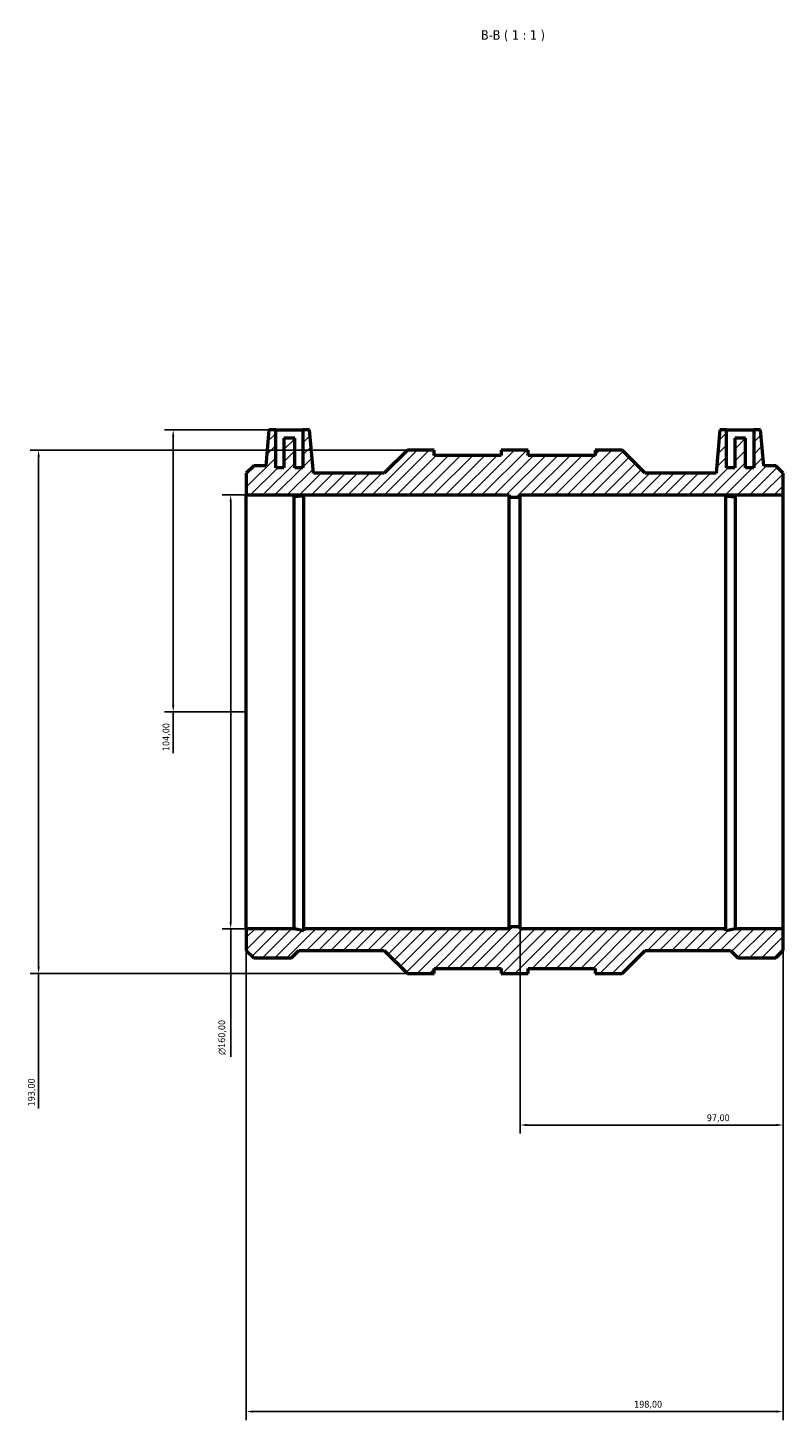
# Model space of a CAD drawing. Header units: millimetres. Extents: x -172 to 1095, y -224 to 1241.
# Tile 5 of 6: x 272 to 551, y 727 to 1241. Entities that reach past the tile are written whole.
import ezdxf

# ---------------------------------------------------------------- set-up
doc = ezdxf.new("R2010")
doc.units = ezdxf.units.MM
for name, color, linetype, lineweight in [('Dimension (ISO)', 7, 'Continuous', 25), ('Hatch (ISO)', 7, 'Continuous', 18), ('Symbol (ISO)', 7, 'Continuous', 25), ('Visible (ISO)', 7, 'Continuous', 50)]:
    doc.layers.add(name, color=color, linetype=linetype, lineweight=lineweight)
doc.styles.add('Label Text (ISO)', font='tahoma.ttf')
doc.styles.add('Note Text (ISO)', font='tahoma.ttf')
doc.dimstyles.new('Default (ISO)', dxfattribs={"dimtxt": 2.5, "dimasz": 2.5, "dimexe": 3.175, "dimexo": 0, "dimgap": 0.762, "dimtad": 1, "dimrnd": 1e-08, "dimzin": 0, "dimtxsty": 'Note Text (ISO)', "dimcen": 0.09, "dimdle": 10, "dimclrd": 256, "dimclre": 256, "dimclrt": 232, "dimazin": 0, "dimtfac": 1.40208, "dimtmove": 0, "dimatfit": 3, "dimfxl": 1, "dimtolj": 1, "dimtzin": 0, "dimlwd": -1, "dimlwe": -1, "dimarcsym": 0})

# ---------------------------------------------------------------- blocks, each defined once
blk = doc.blocks.new('*D7')
at = {"layer": 'Defpoints', "color": 0, "transparency": 16777216}
for p in [(363.87, 1092.56), (326.07, 988.56), (353.03, 988.56)]:
    blk.add_point(p, dxfattribs=at)
at = {"layer": 'Dimension (ISO)', "transparency": 16777216}
for p, q in [((363.87, 1092.56), (322.9, 1092.56)), ((326.07, 1090.06), (326.07, 991.06)), ((353.03, 988.56), (322.9, 988.56)), ((326.07, 988.56), (326.07, 973.34))]:
    blk.add_line(p, q, dxfattribs=at)
for points in [[(325.65, 1090.06), (326.49, 1090.06), (326.07, 1092.56)], [(325.65, 991.06), (326.49, 991.06), (326.07, 988.56)]]:
    blk.add_solid(points, dxfattribs=at)
at = {"layer": 'Dimension (ISO)', "color": 232, "true_color": 0xca0064, "transparency": 16777216, "insert": (322.14, 974.1), "char_height": 2.5, "attachment_point": 1, "rotation": 90, "style": 'Note Text (ISO)'}
blk.add_mtext('\\A1;104,00', dxfattribs=at)
blk = doc.blocks.new('*D8')
at = {"layer": 'Defpoints', "color": 0, "transparency": 16777216}
for p in [(412.43, 1085.06), (276.43, 892.06), (412.43, 892.06)]:
    blk.add_point(p, dxfattribs=at)
at = {"layer": 'Dimension (ISO)', "transparency": 16777216}
for p, q in [((412.43, 1085.06), (273.26, 1085.06)), ((276.43, 1082.56), (276.43, 894.56)), ((412.43, 892.06), (273.26, 892.06)), ((276.43, 892.06), (276.43, 842.34))]:
    blk.add_line(p, q, dxfattribs=at)
for points in [[(276.01, 1082.56), (276.85, 1082.56), (276.43, 1085.06)], [(276.01, 894.56), (276.85, 894.56), (276.43, 892.06)]]:
    blk.add_solid(points, dxfattribs=at)
at = {"layer": 'Dimension (ISO)', "color": 232, "true_color": 0xca0064, "transparency": 16777216, "insert": (272.5, 843.1), "char_height": 2.5, "attachment_point": 1, "rotation": 90, "style": 'Note Text (ISO)'}
blk.add_mtext('\\A1;193,00', dxfattribs=at)
blk = doc.blocks.new('*D9')
at = {"layer": 'Defpoints', "color": 0, "transparency": 16777216}
for p in [(353.03, 1068.56), (347.26, 908.56), (353.03, 908.56)]:
    blk.add_point(p, dxfattribs=at)
at = {"layer": 'Dimension (ISO)', "transparency": 16777216}
for p, q in [((353.03, 1068.56), (344.08, 1068.56)), ((347.26, 1066.06), (347.26, 911.06)), ((353.03, 908.56), (344.08, 908.56)), ((347.26, 908.56), (347.26, 861.3))]:
    blk.add_line(p, q, dxfattribs=at)
for points in [[(346.84, 1066.06), (347.67, 1066.06), (347.26, 1068.56)], [(346.84, 911.06), (347.67, 911.06), (347.26, 908.56)]]:
    blk.add_solid(points, dxfattribs=at)
at = {"layer": 'Dimension (ISO)', "color": 232, "true_color": 0xca0064, "transparency": 16777216, "insert": (342.73, 862.06), "char_height": 2.5, "attachment_point": 1, "rotation": 90, "style": 'Note Text (ISO)'}
blk.add_mtext('\\A1;\\fAIGDT|b0|i0;\\H2.5000;\\ln\\fTahoma|b0|i0;\\H2.5000;160,00', dxfattribs=at)
blk = doc.blocks.new('*D10')
at = {"layer": 'Defpoints', "color": 0, "transparency": 16777216}
for p in [(353.03, 908.56), (551.03, 908.56), (551.03, 730.56)]:
    blk.add_point(p, dxfattribs=at)
at = {"layer": 'Dimension (ISO)', "transparency": 16777216}
for p, q in [((353.03, 908.56), (353.03, 727.38)), ((551.03, 908.56), (551.03, 727.38)), ((355.53, 730.56), (548.53, 730.56))]:
    blk.add_line(p, q, dxfattribs=at)
for points in [[(355.53, 730.97), (355.53, 730.14), (353.03, 730.56)], [(548.53, 730.97), (548.53, 730.14), (551.03, 730.56)]]:
    blk.add_solid(points, dxfattribs=at)
at = {"layer": 'Dimension (ISO)', "color": 232, "true_color": 0xca0064, "transparency": 16777216, "insert": (496.08, 734.5), "char_height": 2.5, "attachment_point": 1, "style": 'Note Text (ISO)'}
blk.add_mtext('\\A1;198,00', dxfattribs=at)
blk = doc.blocks.new('*D11')
at = {"layer": 'Defpoints', "color": 0, "transparency": 16777216}
for p in [(454.03, 909.36), (551.03, 908.56), (551.03, 836.21)]:
    blk.add_point(p, dxfattribs=at)
at = {"layer": 'Dimension (ISO)', "transparency": 16777216}
for p, q in [((454.03, 909.36), (454.03, 833.03)), ((551.03, 908.56), (551.03, 833.03)), ((456.53, 836.21), (548.53, 836.21))]:
    blk.add_line(p, q, dxfattribs=at)
for points in [[(456.53, 836.62), (456.53, 835.79), (454.03, 836.21)], [(548.53, 836.62), (548.53, 835.79), (551.03, 836.21)]]:
    blk.add_solid(points, dxfattribs=at)
at = {"layer": 'Dimension (ISO)', "color": 232, "true_color": 0xca0064, "transparency": 16777216, "insert": (522.88, 840.14), "char_height": 2.5, "attachment_point": 1, "style": 'Note Text (ISO)'}
blk.add_mtext('\\A1;97,00', dxfattribs=at)

msp = doc.modelspace()

# ---------------------------------------------------------------- hatches: boundary and pattern name
at = {"layer": 'Hatch (ISO)'}
h = msp.add_hatch(dxfattribs=at)
h.set_pattern_fill('ANSI31', color=256, scale=25.4, style=0)
h.set_pattern_definition([(45, (0, 0), (-2.245064, 2.245064), [])])
h.paths.add_polyline_path([(353.031, 1068.558), (450.031, 1068.558), (450.031, 1067.758), (454.031, 1067.758), (454.031, 1068.558), (551.031, 1068.558), (551.031, 1076.547), (548.31, 1079.268), (543.854, 1079.268), (542.691, 1092.558), (540.191, 1092.558), (540.191, 1078.558), (537.191, 1078.558), (537.191, 1089.558), (533.191, 1089.558), (533.191, 1078.558), (530.191, 1078.558), (530.191, 1092.558), (527.691, 1092.558), (526.29, 1076.547), (500.143, 1076.547), (491.631, 1085.058), (481.731, 1085.058), (481.731, 1083.128), (456.981, 1083.128), (456.981, 1085.058), (447.081, 1085.058), (447.081, 1083.128), (422.331, 1083.128), (422.331, 1085.058), (412.431, 1085.058), (403.92, 1076.547), (377.772, 1076.547), (376.371, 1092.558), (373.871, 1092.558), (373.871, 1078.558), (370.871, 1078.558), (370.871, 1089.558), (366.871, 1089.558), (366.871, 1078.558), (363.871, 1078.558), (363.871, 1092.558), (361.371, 1092.558), (360.208, 1079.268), (355.753, 1079.268), (353.031, 1076.547)])
h.paths.add_polyline_path([(370.661, 908.558), (353.031, 908.558), (353.031, 900.569), (355.753, 897.848), (369.71, 897.848), (372.431, 900.569), (403.92, 900.569), (412.431, 892.058), (422.331, 892.058), (422.331, 893.988), (447.081, 893.988), (447.081, 892.058), (456.981, 892.058), (456.981, 893.988), (481.731, 893.988), (481.731, 892.058), (491.631, 892.058), (500.143, 900.569), (531.631, 900.569), (534.353, 897.848), (548.31, 897.848), (551.031, 900.569), (551.031, 908.558), (533.402, 908.558), (529.876, 907.809), (529.876, 908.558), (454.031, 908.558), (454.031, 909.358), (450.031, 909.358), (450.031, 908.558), (374.187, 908.558), (374.187, 907.809)])

# ---------------------------------------------------------------- linework, layer by layer
at = {"layer": 'Visible (ISO)'}
for p, q in [((361.371, 1092.558), (360.208, 1079.268)), ((363.871, 1092.558), (361.371, 1092.558)), ((363.871, 1078.558), (363.871, 1092.558)), ((363.871, 1092.558), (373.871, 1092.558)), ((370.871, 1089.558), (366.871, 1089.558)), ((366.871, 1089.558), (366.871, 1078.558)), ((370.871, 1078.558), (370.871, 1089.558)), ((376.371, 1092.558), (373.871, 1092.558)), ((373.871, 1092.558), (373.871, 1078.558)), ((377.772, 1076.547), (376.371, 1092.558)), ((527.691, 1092.558), (526.29, 1076.547)), ((530.191, 1092.558), (527.691, 1092.558)), ((530.191, 1078.558), (530.191, 1092.558)), ((530.191, 1092.558), (540.191, 1092.558)), ((537.191, 1089.558), (533.191, 1089.558)), ((533.191, 1089.558), (533.191, 1078.558)), ((537.191, 1078.558), (537.191, 1089.558)), ((542.691, 1092.558), (540.191, 1092.558)), ((540.191, 1092.558), (540.191, 1078.558)), ((543.854, 1079.268), (542.691, 1092.558)), ((412.431, 1085.058), (403.92, 1076.547)), ((422.331, 1085.058), (412.431, 1085.058)), ((422.331, 1083.128), (422.331, 1085.058)), ((456.981, 1085.058), (447.081, 1085.058)), ((447.081, 1085.058), (447.081, 1083.128)), ((456.981, 1083.128), (456.981, 1085.058)), ((491.631, 1085.058), (481.731, 1085.058)), ((481.731, 1085.058), (481.731, 1083.128)), ((500.143, 1076.547), (491.631, 1085.058)), ((355.753, 1079.268), (353.031, 1076.547)), ((360.208, 1079.268), (355.753, 1079.268)), ((366.871, 1078.558), (363.871, 1078.558)), ((373.871, 1078.558), (370.871, 1078.558)), ((447.081, 1083.128), (422.331, 1083.128)), ((481.731, 1083.128), (456.981, 1083.128)), ((533.191, 1078.558), (530.191, 1078.558)), ((540.191, 1078.558), (537.191, 1078.558)), ((548.31, 1079.268), (543.854, 1079.268)), ((551.031, 1076.547), (548.31, 1079.268)), ((353.031, 1076.547), (353.031, 1068.558)), ((403.92, 1076.547), (377.772, 1076.547)), ((526.29, 1076.547), (500.143, 1076.547)), ((551.031, 1068.558), (551.031, 1076.547)), ((353.031, 1068.558), (450.031, 1068.558)), ((353.031, 908.558), (353.031, 1068.558)), ((370.661, 908.558), (370.661, 1067.994)), ((374.187, 908.558), (374.187, 1068.153)), ((450.031, 1068.558), (450.031, 1067.758)), ((454.031, 1067.758), (454.031, 1068.558)), ((454.031, 1068.558), (551.031, 1068.558)), ((529.876, 908.558), (529.876, 1068.153)), ((533.402, 908.558), (533.402, 1067.994)), ((551.031, 908.558), (551.031, 1068.558)), ((450.031, 1067.758), (454.031, 1067.758)), ((450.031, 909.358), (450.031, 1067.758)), ((454.031, 909.358), (454.031, 1067.758)), ((454.031, 909.358), (450.031, 909.358)), ((450.031, 909.358), (450.031, 908.558)), ((454.031, 908.558), (454.031, 909.358)), ((370.661, 908.558), (353.031, 908.558)), ((353.031, 908.558), (353.031, 900.569)), ((374.187, 907.809), (370.661, 908.558)), ((450.031, 908.558), (374.187, 908.558)), ((374.187, 908.558), (374.187, 907.809)), ((529.876, 908.558), (454.031, 908.558)), ((533.402, 908.558), (529.876, 907.809)), ((529.876, 907.809), (529.876, 908.558)), ((551.031, 908.558), (533.402, 908.558)), ((551.031, 900.569), (551.031, 908.558)), ((353.031, 900.569), (355.753, 897.848)), ((369.71, 897.848), (372.431, 900.569)), ((372.431, 900.569), (403.92, 900.569)), ((403.92, 900.569), (412.431, 892.058)), ((491.631, 892.058), (500.143, 900.569)), ((500.143, 900.569), (531.631, 900.569)), ((531.631, 900.569), (534.353, 897.848)), ((548.31, 897.848), (551.031, 900.569)), ((355.753, 897.848), (369.71, 897.848)), ((422.331, 892.058), (422.331, 893.988)), ((422.331, 893.988), (447.081, 893.988)), ((447.081, 893.988), (447.081, 892.058)), ((456.981, 892.058), (456.981, 893.988)), ((456.981, 893.988), (481.731, 893.988)), ((481.731, 893.988), (481.731, 892.058)), ((534.353, 897.848), (548.31, 897.848)), ((412.431, 892.058), (422.331, 892.058)), ((447.081, 892.058), (456.981, 892.058)), ((481.731, 892.058), (491.631, 892.058))]:
    msp.add_line(p, q, dxfattribs=at)
for points in [[(374.187, 1068.153), (373.677, 1068.119), (373.128, 1068.087), (371.944, 1068.031), (371.304, 1068.009), (370.661, 1067.994)], [(529.876, 1068.153), (530.385, 1068.119), (530.934, 1068.087), (532.119, 1068.031), (532.759, 1068.009), (533.402, 1067.994)]]:
    msp.add_open_spline(points, degree=3, knots=[5.26856147, 5.26856147, 5.26856147, 5.26856147, 5.44407053, 5.44407053, 5.63179557, 5.63179557, 5.63179557, 5.63179557], dxfattribs=at)

# ---------------------------------------------------------------- texts
at = {"layer": 'Symbol (ISO)', "insert": (439.592, 1235.808), "char_height": 3.5, "attachment_point": 7, "style": 'Label Text (ISO)'}
msp.add_mtext('B-B ( 1 : 1 )', dxfattribs=at)

# ---------------------------------------------------------------- dimensions: what is measured, and where the dimension line sits
at = {"layer": 'Dimension (ISO)'}
for base, p1, p2, angle, override, picture, middle in [((326.071, 988.558), (363.871, 1092.558), (353.031, 988.558), 90, {"dimdec": 2, "dimtp": 0, "dimtm": 0, "dimtdec": 2, "dimtofl": 0, "dimatfit": 2}, '*D7', (326.071, 979.058)), ((276.431, 892.058), (412.431, 1085.058), (412.431, 892.058), 90, {"dimdec": 2, "dimtp": 0, "dimtm": 0, "dimtdec": 2, "dimtofl": 0, "dimatfit": 2}, '*D8', (276.431, 848.058)), ((551.031, 836.206), (454.031, 909.358), (551.031, 908.558), 180, {"dimdec": 2, "dimtp": 0, "dimtm": 0, "dimtdec": 2, "dimtofl": 0, "dimatfit": 1}, '*D11', (527.031, 836.206)), ((551.031, 730.558), (353.031, 908.558), (551.031, 908.558), 180, {"dimdec": 2, "dimtp": 0, "dimtm": 0, "dimtdec": 2, "dimtofl": 0, "dimatfit": 1}, '*D10', (501.031, 730.558))]:
    dim = msp.add_linear_dim(base=base, p1=p1, p2=p2, angle=angle, dimstyle='Default (ISO)', override=override, dxfattribs=at)
    dim.commit()
    dim.dimension.update_dxf_attribs({"geometry": picture, "text_midpoint": middle, "dimtype": 160})
dim = msp.add_linear_dim(base=(347.258, 908.558), p1=(353.031, 1068.558), p2=(353.031, 908.558), angle=90, text='\\fAIGDT|b0|i0;\\H2.5000;\\ln\\fTahoma|b0|i0;\\H2.5000;<>', dimstyle='Default (ISO)', override={"dimdec": 2, "dimtp": 0, "dimtm": 0, "dimtdec": 2, "dimtofl": 0, "dimatfit": 2}, dxfattribs=at)
dim.commit()
dim.dimension.update_dxf_attribs({"geometry": '*D9', "text_midpoint": (347.258, 868.558), "dimtype": 160})

doc.saveas('drawing.dxf')
